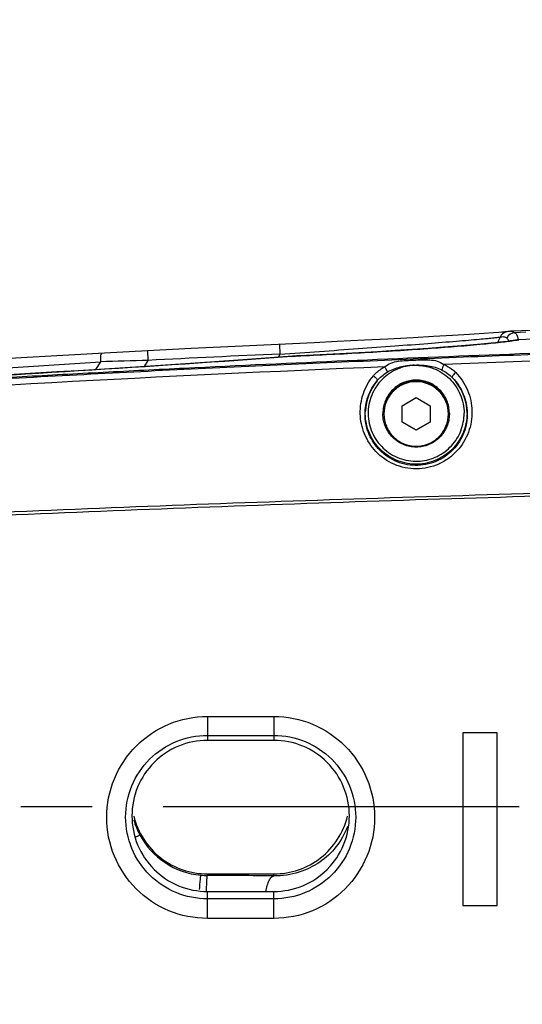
# Model space of a CAD drawing. Header units: millimetres. Extents: x 5828 to 6704, y 123 to 421.
# Tile 98 of 256: x 6380.31 to 6382.96, y 274.33 to 279.52. Entities that reach past the tile are written whole.
import ezdxf

# ---------------------------------------------------------------- set-up
doc = ezdxf.new("R2010")
doc.units = ezdxf.units.MM
doc.linetypes.add('CENTER', pattern=[0.6, 0.375, -0.075, 0.075, -0.075])
for name, color, linetype in [('中心线', 7, 'Continuous'), ('外形图', 7, 'Continuous'), ('尺寸标注', 7, 'Continuous')]:
    doc.layers.add(name, color=color, linetype=linetype)
doc.styles.add('微软雅黑', font='msyh.ttc', dxfattribs={"height": 1.5})
doc.dimstyles.new('尺寸标注_1_20比例', dxfattribs={"dimtxt": 1.5, "dimasz": 1.25, "dimexe": 0.5, "dimexo": 0.4, "dimgap": 0.5, "dimtad": 1, "dimdec": 1, "dimlfac": 20, "dimdsep": 46, "dimtxsty": '微软雅黑', "dimcen": 0.09, "dimadec": 0, "dimazin": 0, "dimtp": 0.01, "dimtm": 0.01, "dimtfac": 1, "dimtdec": 1, "dimtofl": 0, "dimtmove": 0, "dimatfit": 3, "dimfxl": 1, "dimtolj": 1, "dimarcsym": 0})

# ---------------------------------------------------------------- blocks, each defined once
blk = doc.blocks.new('*D1082')
at = {"layer": 'Defpoints', "color": 0}
for p in [(6409.4545, 284.8229), (6409.4545, 280.4069), (6378.7066, 275.3693)]:
    blk.add_point(p, dxfattribs=at)
at = {"layer": '尺寸标注', "color": 0, "lineweight": -2}
for p, q in [((6378.7066, 275.7693), (6378.7066, 285.3229)), ((6409.4545, 280.8069), (6409.4545, 285.3229)), ((6379.9566, 284.8229), (6408.2045, 284.8229))]:
    blk.add_line(p, q, dxfattribs=at)
at = {"layer": '尺寸标注', "color": 0}
for points in [[(6379.9566, 285.0312), (6379.9566, 284.6146), (6378.7066, 284.8229)], [(6408.2045, 284.6146), (6408.2045, 285.0312), (6409.4545, 284.8229)]]:
    blk.add_solid(points, dxfattribs=at)
at = {"layer": '尺寸标注', "color": 0, "insert": (6394.0805, 286.0945), "char_height": 1.5, "attachment_point": 5, "style": '微软雅黑'}
blk.add_mtext('\\A1;\\A1;{\\fAlibaba PuHuiTi 3.0 55 Regular|b0|i0|c134|p18;615}', dxfattribs=at)
blk = doc.blocks.new('*D1086')
at = {"layer": 'Defpoints', "color": 0}
for p in [(6374.8045, 277.1443), (6410.7045, 221.4555), (6410.7045, 217.572)]:
    blk.add_point(p, dxfattribs=at)
at = {"layer": '尺寸标注', "color": 0, "lineweight": -2}
for p, q in [((6374.8045, 276.7443), (6374.8045, 217.072)), ((6410.7045, 221.0555), (6410.7045, 217.072)), ((6376.0545, 217.572), (6409.4545, 217.572))]:
    blk.add_line(p, q, dxfattribs=at)
at = {"layer": '尺寸标注', "color": 0}
for points in [[(6376.0545, 217.7803), (6376.0545, 217.3636), (6374.8045, 217.572)], [(6409.4545, 217.3636), (6409.4545, 217.7803), (6410.7045, 217.572)]]:
    blk.add_solid(points, dxfattribs=at)
at = {"layer": '尺寸标注', "color": 0, "insert": (6392.7545, 218.8436), "char_height": 1.5, "attachment_point": 5, "style": '微软雅黑'}
blk.add_mtext('\\A1;\\A1;{\\fAlibaba PuHuiTi 3.0 55 Regular|b0|i0|c134|p18;718}', dxfattribs=at)

msp = doc.modelspace()

# ---------------------------------------------------------------- linework, layer by layer
at = {"layer": '中心线', "linetype": 'CENTER', "ltscale": 5}
msp.add_line((6415.9466, 275.3693), (6373.1881, 275.3693), dxfattribs=at)
at = {"layer": '外形图', "linetype": 'ByBlock'}
for p, q in [((6383.0162, 277.8812), (6382.902, 277.877)), ((6382.1314, 277.8294), (6381.9882, 277.8222)), ((6382.2559, 277.8359), (6382.1314, 277.8294)), ((6382.3881, 277.843), (6382.2559, 277.8359)), ((6382.4955, 277.849), (6382.3881, 277.843)), ((6382.5956, 277.8548), (6382.4955, 277.849)), ((6382.6861, 277.8603), (6382.5956, 277.8548)), ((6382.7612, 277.8651), (6382.6861, 277.8603)), ((6382.8125, 277.8685), (6382.7612, 277.8651)), ((6382.8399, 277.8705), (6382.8125, 277.8685)), ((6382.8466, 277.8466), (6382.8328, 277.8178)), ((6382.8567, 277.8718), (6382.8399, 277.8705)), ((6382.8667, 277.8726), (6382.8567, 277.8718)), ((6382.8724, 277.8731), (6382.8667, 277.8726)), ((6382.8754, 277.8734), (6382.8724, 277.8731)), ((6382.8778, 277.8736), (6382.8754, 277.8734)), ((6382.8796, 277.8738), (6382.8778, 277.8736)), ((6382.8821, 277.8741), (6382.8796, 277.8738)), ((6382.9823, 277.8715), (6382.9251, 277.8694)), ((6382.9433, 277.8318), (6382.9458, 277.8322)), ((6380.9884, 277.7744), (6380.8913, 277.7694)), ((6380.9884, 277.7744), (6380.9909, 277.7236)), ((6381.8667, 277.8163), (6381.4506, 277.797)), ((6381.6845, 277.8078), (6381.6868, 277.757)), ((6381.9882, 277.8222), (6381.8667, 277.8163)), ((6382.2947, 277.7748), (6382.2005, 277.769)), ((6382.3845, 277.7807), (6382.2947, 277.7748)), ((6382.4692, 277.7865), (6382.3845, 277.7807)), ((6382.5481, 277.7924), (6382.4692, 277.7865)), ((6382.6208, 277.7981), (6382.5481, 277.7924)), ((6382.6871, 277.8037), (6382.6208, 277.7981)), ((6382.7467, 277.8091), (6382.6871, 277.8037)), ((6382.7995, 277.8143), (6382.7467, 277.8091)), ((6380.7939, 277.7641), (6379.4866, 277.6896)), ((6380.8913, 277.7694), (6380.7939, 277.7641)), ((6380.9909, 277.7236), (6380.9707, 277.6913)), ((6381.7528, 277.7455), (6381.5621, 277.7316)), ((6381.6868, 277.757), (6381.6787, 277.7401)), ((6381.7468, 277.7451), (6381.7482, 277.7451)), ((6381.7468, 277.745), (6381.7482, 277.7451)), ((6381.7597, 277.7459), (6381.7528, 277.7455)), ((6381.7743, 277.7468), (6381.7597, 277.7459)), ((6381.7896, 277.7476), (6381.7743, 277.7468)), ((6381.8991, 277.7528), (6381.7896, 277.7476)), ((6382.0018, 277.7579), (6381.8991, 277.7528)), ((6382.1025, 277.7634), (6382.0018, 277.7579)), ((6382.2005, 277.769), (6382.1025, 277.7634)), ((6379.4983, 277.6333), (6380.7406, 277.7162)), ((6380.7406, 277.7162), (6380.7148, 277.675)), ((6382.33, 277.4842), (6382.4045, 277.5272)), ((6382.4045, 277.5272), (6382.479, 277.4842)), ((6382.33, 277.3982), (6382.33, 277.4842)), ((6382.479, 277.4842), (6382.479, 277.3982)), ((6382.2295, 277.4447), (6382.2295, 277.4413)), ((6382.5795, 277.4447), (6382.5795, 277.4413)), ((6382.33, 277.4), (6382.4045, 277.357)), ((6382.4045, 277.3552), (6382.33, 277.3982)), ((6382.4045, 277.357), (6382.479, 277.4)), ((6382.479, 277.3982), (6382.4045, 277.3552)), ((6382.4045, 277.3552), (6382.4045, 277.357)), ((6381.3045, 275.8468), (6381.3045, 275.7221)), ((6381.3045, 275.8468), (6381.6545, 275.8468)), ((6381.6545, 275.8468), (6381.6545, 275.7221)), ((6382.6509, 275.7599), (6382.6509, 274.8509)), ((6382.8314, 275.7599), (6382.6509, 275.7599)), ((6382.8314, 275.7597), (6382.6509, 275.7597)), ((6382.8314, 274.8509), (6382.8314, 275.7599)), ((6381.3045, 275.7469), (6381.6545, 275.7469)), ((6381.3045, 275.7221), (6381.6545, 275.7221)), ((6381.3045, 275.0085), (6381.3045, 275.0165)), ((6381.3045, 275.0165), (6381.6545, 275.0165)), ((6381.6545, 275.0061), (6381.6545, 275.0165)), ((6381.3045, 274.7821), (6381.3045, 274.9223)), ((6381.6545, 274.9223), (6381.3045, 274.9223)), ((6381.6545, 274.7821), (6381.6545, 274.9223)), ((6381.6545, 274.8851), (6381.3045, 274.8851)), ((6382.6509, 274.8509), (6382.8314, 274.8509)), ((6381.6545, 274.7821), (6381.3045, 274.7821))]:
    msp.add_line(p, q, dxfattribs=at)
for points in [[(6382.902, 277.877), (6382.8959, 277.8765), (6382.8874, 277.8753), (6382.8788, 277.8734)], [(6382.9367, 277.8312), (6382.9285, 277.8299), (6382.9155, 277.8279), (6382.9007, 277.8259), (6382.884, 277.8237), (6382.8656, 277.8215), (6382.8453, 277.8192), (6382.8233, 277.8168), (6382.7995, 277.8143)], [(6381.4506, 277.797), (6381.2179, 277.7858), (6380.9884, 277.7744)], [(6381.5621, 277.7316), (6381.4655, 277.7248), (6381.3666, 277.7179), (6381.2655, 277.7109), (6381.1624, 277.704), (6381.0574, 277.697), (6380.9507, 277.69), (6380.8424, 277.6831), (6380.7329, 277.6761), (6380.6222, 277.6692), (6380.5107, 277.6624), (6380.3984, 277.6557), (6380.2857, 277.649), (6380.1727, 277.6424), (6380.0597, 277.636), (6379.9469, 277.6297), (6379.8344, 277.6235), (6379.7227, 277.6175), (6379.6117, 277.6116)]]:
    msp.add_lwpolyline(points, dxfattribs=at)
for centre, radius, start, end in [((6382.8917, 277.8251), 0.05, 104.9857, 154.4573), ((6382.927, 277.8194), 0.05, 92.1652, 154.4139), ((6382.9449, 277.7817), 0.0501, 91.7746, 99.3085), ((6382.8008, 278.6987), 0.8786, 278.9177, 279.3335), ((6374.2093, 381.1577), 103.6871, 272.926459, 274.168798), ((6382.0714, 236.977), 40.7609, 91.51905, 91.87107), ((6388.1206, 136.3169), 141.5863, 92.60448, 92.886427), ((6387.7962, 142.881), 134.9228, 92.360827, 93.852917), ((6382.4046, 277.4444), 0.2679, 0.0007, 44.4807), ((6382.4044, 277.4444), 0.2679, 140.1383, 177.3489), ((6381.3089, 275.415), 0.4091, 196.1887, 207.9198), ((6381.3045, 275.4125), 0.404, 207.91, 264.969), ((6381.3053, 275.4216), 0.4131, 264.9686, 269.8909), ((6381.2694, 245.4127), 29.5958, 89.25439, 89.93199)]:
    msp.add_arc(centre, radius, start, end, dxfattribs=at)
for points in [[(6390.3664, 277.9775), (6387.8916, 277.96), (6385.4164, 277.9243), (6382.9432, 277.8321)], [(6382.5398, 277.673), (6382.5603, 277.6624), (6382.5795, 277.6486), (6382.5957, 277.6322)], [(6382.1988, 277.6162), (6382.2135, 277.6338), (6382.2315, 277.649), (6382.251, 277.6613)]]:
    msp.add_open_spline(points, degree=3, dxfattribs=at)
for points, knots in [([(6388.9515, 277.8902), (6388.3799, 277.8842), (6387.2366, 277.8696), (6385.8077, 277.8421), (6384.6647, 277.8132), (6383.8076, 277.7877), (6382.9506, 277.7581), (6382.0937, 277.7239), (6381.3799, 277.6913), (6380.8089, 277.6627), (6380.3807, 277.6398), (6379.9527, 277.6156), (6379.5247, 277.59), (6379.1681, 277.5672), (6378.8829, 277.5486), (6378.6691, 277.5334), (6378.455, 277.5205), (6378.2431, 277.4857), (6378.0356, 277.4309), (6377.8344, 277.3562), (6377.6413, 277.2623), (6377.3975, 277.1129), (6377.1216, 276.8829), (6376.8503, 276.5482), (6376.582, 276.0426), (6376.4387, 275.3268), (6376.5791, 274.6104), (6376.8454, 274.1037), (6377.1153, 273.7679), (6377.3903, 273.5367), (6377.6335, 273.3864), (6377.8261, 273.2917), (6378.027, 273.2162), (6378.2343, 273.1606), (6378.4461, 273.1248), (6378.6601, 273.1114), (6378.874, 273.0965), (6379.1592, 273.0778), (6379.5158, 273.055), (6379.9438, 273.0293), (6380.3718, 273.0051), (6380.8, 272.9822), (6381.3709, 272.9535), (6382.0848, 272.9209), (6382.9416, 272.8867), (6383.7986, 272.857), (6384.6558, 272.8314), (6385.7988, 272.8025), (6387.2277, 272.775), (6388.371, 272.7603), (6388.9426, 272.7543)], [0, 0, 0, 0, 0.062536, 0.125072, 0.15634, 0.187608, 0.218876, 0.250144, 0.281412, 0.297046, 0.31268, 0.328314, 0.343948, 0.359582, 0.367399, 0.375216, 0.383032, 0.390847, 0.398661, 0.406475, 0.414289, 0.422103, 0.437713, 0.453322, 0.46893, 0.5, 0.53107, 0.546679, 0.562288, 0.577897, 0.585711, 0.593525, 0.601339, 0.609153, 0.616968, 0.624784, 0.632601, 0.640418, 0.656052, 0.671686, 0.68732, 0.702954, 0.718588, 0.749856, 0.781124, 0.812392, 0.84366, 0.874928, 0.937464, 1, 1, 1, 1]), ([(6388.3979, 277.8791), (6388.1965, 277.8756), (6387.7934, 277.8702), (6386.9871, 277.8581), (6385.9791, 277.8395), (6384.7696, 277.8106), (6383.5604, 277.7742), (6382.3514, 277.7294), (6381.1428, 277.675), (6379.9348, 277.61), (6379.1298, 277.5595), (6378.7275, 277.5317)], [0, 0, 0, 0, 0.062464, 0.124966, 0.249971, 0.374976, 0.499981, 0.624986, 0.74999, 0.874995, 1, 1, 1, 1]), ([(6382.902, 277.877), (6382.9062, 277.8771), (6382.9146, 277.8762), (6382.922, 277.872), (6382.9251, 277.8694)], [0, 0, 0, 0, 0.512219, 1, 1, 1, 1]), ([(6381.6868, 277.757), (6381.7564, 277.7616), (6381.8938, 277.7709), (6382.0953, 277.7851), (6382.2856, 277.7991), (6382.4583, 277.8123), (6382.5883, 277.8227), (6382.6782, 277.8302), (6382.7328, 277.8349), (6382.7773, 277.839), (6382.811, 277.842), (6382.8327, 277.8448), (6382.8435, 277.8457), (6382.8466, 277.8466)], [0, 0, 0, 0, 0.179872, 0.355101, 0.520869, 0.671854, 0.801994, 0.857148, 0.904512, 0.943215, 0.972451, 0.991539, 1, 1, 1, 1]), ([(6381.7967, 277.7479), (6381.9163, 277.7533), (6382.1462, 277.765), (6382.467, 277.7855), (6382.7025, 277.8042), (6382.8527, 277.8195), (6382.9121, 277.8269), (6382.937, 277.8308)], [0, 0, 0, 0, 0.313996, 0.603955, 0.84307, 0.933843, 1, 1, 1, 1]), ([(6388.402, 277.8453), (6388.1582, 277.8411), (6387.6705, 277.8344), (6386.939, 277.823), (6386.2073, 277.8095), (6385.2318, 277.7883), (6384.0126, 277.7555), (6383.0375, 277.7213), (6382.55, 277.7019)], [0, 0, 0, 0, 0.124947, 0.249954, 0.374962, 0.49997, 0.749985, 1, 1, 1, 1]), ([(6382.8466, 277.8466), (6382.853, 277.8483), (6382.8656, 277.85), (6382.8775, 277.8447), (6382.8819, 277.841)], [0, 0, 0, 0, 0.535716, 1, 1, 1, 1]), ([(6382.8819, 277.841), (6382.883, 277.8401), (6382.8877, 277.8355), (6382.8911, 277.8299), (6382.8933, 277.8253)], [0, 0, 0, 0, 0.230604, 1, 1, 1, 1]), ([(6382.9251, 277.8694), (6382.9273, 277.8675), (6382.9368, 277.857), (6382.941, 277.843), (6382.9432, 277.8321)], [0, 0, 0, 0, 0.208183, 1, 1, 1, 1]), ([(6382.9432, 277.8321), (6382.9436, 277.8321), (6382.9448, 277.8321), (6382.9438, 277.832), (6382.9435, 277.8319), (6382.9433, 277.8318)], [0, 0, 0, 0, 0.505886, 0.719723, 1, 1, 1, 1]), ([(6380.7465, 277.7615), (6380.745, 277.7614), (6380.7426, 277.7558), (6380.7412, 277.7471), (6380.7402, 277.7326), (6380.7403, 277.7221), (6380.7406, 277.7162)], [0, 0, 0, 0, 0.097403, 0.310138, 0.6238, 1, 1, 1, 1]), ([(6381.7482, 277.7451), (6381.7521, 277.7453), (6381.7682, 277.7465), (6381.7844, 277.7473), (6381.7967, 277.7479)], [0, 0, 0, 0, 0.237428, 1, 1, 1, 1]), ([(6382.2384, 277.6893), (6382.2481, 277.6979), (6382.2712, 277.7119), (6382.3108, 277.72), (6382.3516, 277.7232), (6382.3931, 277.725), (6382.4345, 277.7265), (6382.4754, 277.7267), (6382.5156, 277.7218), (6382.5397, 277.7097), (6382.55, 277.7019)], [0, 0, 0, 0, 0.120312, 0.243732, 0.371488, 0.500053, 0.628614, 0.756352, 0.879728, 1, 1, 1, 1]), ([(6382.394, 277.6989), (6382.3898, 277.6987), (6382.3817, 277.696), (6382.369, 277.6955), (6382.3567, 277.6931), (6382.3402, 277.6897), (6382.3201, 277.6836), (6382.289, 277.6709), (6382.2528, 277.6492), (6382.203, 277.604), (6382.1591, 277.5301), (6382.1452, 277.4283), (6382.1719, 277.3291), (6382.235, 277.2479), (6382.3244, 277.1975), (6382.3928, 277.1898), (6382.4261, 277.1926)], [0, 0, 0, 0, 0.015705, 0.031411, 0.047117, 0.062821, 0.094222, 0.125621, 0.188345, 0.251068, 0.375887, 0.500702, 0.625517, 0.750338, 0.875167, 1, 1, 1, 1]), ([(6382.1791, 277.6426), (6382.1831, 277.6474), (6382.2004, 277.6658), (6382.2216, 277.6804), (6382.2384, 277.6893)], [0, 0, 0, 0, 0.247196, 1, 1, 1, 1]), ([(6382.2384, 277.6893), (6382.2415, 277.6845), (6382.2462, 277.6754), (6382.2501, 277.6658), (6382.251, 277.6613)], [0, 0, 0, 0, 0.553254, 1, 1, 1, 1]), ([(6382.251, 277.6613), (6382.2719, 277.6745), (6382.3019, 277.6852), (6382.3383, 277.6928), (6382.3537, 277.6955), (6382.3661, 277.6967), (6382.3753, 277.6981), (6382.3847, 277.6985), (6382.3909, 277.6973), (6382.394, 277.6974)], [0, 0, 0, 0, 0.498279, 0.62368, 0.74913, 0.811799, 0.874731, 0.937258, 1, 1, 1, 1]), ([(6382.394, 277.6974), (6382.3972, 277.6976), (6382.4032, 277.6993), (6382.4127, 277.6997), (6382.422, 277.699), (6382.4345, 277.6988), (6382.4501, 277.6974), (6382.4871, 277.6928), (6382.5178, 277.6845), (6382.5398, 277.673)], [0, 0, 0, 0, 0.062745, 0.125275, 0.188209, 0.250882, 0.376337, 0.501741, 1, 1, 1, 1]), ([(6382.394, 277.6989), (6382.3982, 277.6991), (6382.4067, 277.6974), (6382.4194, 277.6973), (6382.4321, 277.6963), (6382.449, 277.6939), (6382.4698, 277.6895), (6382.5022, 277.6791), (6382.5404, 277.6601), (6382.5941, 277.6182), (6382.6437, 277.5467), (6382.6575, 277.4785), (6382.6575, 277.4447)], [0, 0, 0, 0, 0.031363, 0.062735, 0.094095, 0.125474, 0.188191, 0.25091, 0.376188, 0.501465, 0.750738, 1, 1, 1, 1]), ([(6382.55, 277.7019), (6382.5474, 277.6969), (6382.5434, 277.6875), (6382.5403, 277.6776), (6382.5398, 277.673)], [0, 0, 0, 0, 0.553271, 1, 1, 1, 1]), ([(6382.55, 277.7019), (6382.556, 277.6994), (6382.5788, 277.6885), (6382.5999, 277.6735), (6382.6131, 277.66)], [0, 0, 0, 0, 0.25376, 1, 1, 1, 1]), ([(6382.1921, 277.2431), (6382.1667, 277.2699), (6382.1259, 277.3329), (6382.1033, 277.4417), (6382.1199, 277.5506), (6382.1561, 277.6149), (6382.1791, 277.6426)], [0, 0, 0, 0, 0.254865, 0.504336, 0.75119, 1, 1, 1, 1]), ([(6382.1791, 277.6426), (6382.1851, 277.6384), (6382.1927, 277.6313), (6382.199, 277.6222), (6382.1997, 277.6173), (6382.1988, 277.6162)], [0, 0, 0, 0, 0.640364, 0.870134, 1, 1, 1, 1]), ([(6382.6131, 277.66), (6382.6394, 277.6332), (6382.6714, 277.5848), (6382.6938, 277.5129), (6382.7027, 277.4377), (6382.6868, 277.3415), (6382.6352, 277.2573), (6382.5762, 277.2051), (6382.5068, 277.1651), (6382.4062, 277.1433), (6382.2862, 277.1677), (6382.2193, 277.2146), (6382.1921, 277.2431)], [0, 0, 0, 0, 0.121052, 0.181372, 0.241815, 0.363547, 0.488022, 0.551643, 0.61585, 0.744592, 0.873205, 1, 1, 1, 1]), ([(6382.5957, 277.6322), (6382.6199, 277.6077), (6382.6493, 277.5634), (6382.6698, 277.4974), (6382.6777, 277.4286), (6382.6624, 277.3402), (6382.6138, 277.2632), (6382.5585, 277.216), (6382.4935, 277.1801), (6382.3998, 277.1619), (6382.2893, 277.1872), (6382.2285, 277.2323), (6382.2043, 277.2594)], [0, 0, 0, 0, 0.120357, 0.180245, 0.240282, 0.361452, 0.485916, 0.549754, 0.614287, 0.74382, 0.87308, 1, 1, 1, 1]), ([(6382.4045, 277.6197), (6382.3817, 277.6197), (6382.3357, 277.6106), (6382.2775, 277.5716), (6382.2386, 277.5135), (6382.2295, 277.4675), (6382.2295, 277.4447)], [0, 0, 0, 0, 0.250018, 0.500025, 0.750018, 1, 1, 1, 1]), ([(6382.5795, 277.4447), (6382.5795, 277.4675), (6382.5704, 277.5135), (6382.5314, 277.5716), (6382.4733, 277.6106), (6382.4273, 277.6197), (6382.4045, 277.6197)], [0, 0, 0, 0, 0.249982, 0.499975, 0.749982, 1, 1, 1, 1]), ([(6382.6131, 277.66), (6382.6075, 277.6554), (6382.6006, 277.6477), (6382.595, 277.6381), (6382.5947, 277.6332), (6382.5957, 277.6322)], [0, 0, 0, 0, 0.640646, 0.87027, 1, 1, 1, 1]), ([(6382.2043, 277.2594), (6382.1823, 277.2839), (6382.1476, 277.341), (6382.1294, 277.4381), (6382.1456, 277.5347), (6382.1781, 277.5916), (6382.1988, 277.6162)], [0, 0, 0, 0, 0.255409, 0.504656, 0.751112, 1, 1, 1, 1]), ([(6382.4045, 277.6163), (6382.3817, 277.6163), (6382.3357, 277.6072), (6382.2775, 277.5682), (6382.2386, 277.5101), (6382.2295, 277.464), (6382.2295, 277.4413)], [0, 0, 0, 0, 0.250018, 0.500025, 0.750018, 1, 1, 1, 1]), ([(6382.4045, 277.6112), (6382.3824, 277.6112), (6382.3377, 277.6023), (6382.2812, 277.5645), (6382.2433, 277.5079), (6382.2301, 277.4412), (6382.2433, 277.3745), (6382.2812, 277.3179), (6382.3377, 277.2801), (6382.3824, 277.2712), (6382.4045, 277.2712)], [0, 0, 0, 0, 0.125009, 0.250012, 0.375009, 0.5, 0.624991, 0.749988, 0.874991, 1, 1, 1, 1]), ([(6382.5795, 277.4413), (6382.5795, 277.464), (6382.5704, 277.5101), (6382.5314, 277.5682), (6382.4733, 277.6072), (6382.4273, 277.6163), (6382.4045, 277.6163)], [0, 0, 0, 0, 0.249982, 0.499975, 0.749982, 1, 1, 1, 1]), ([(6382.4045, 277.2712), (6382.4266, 277.2712), (6382.4713, 277.2801), (6382.5278, 277.3179), (6382.5656, 277.3745), (6382.5789, 277.4412), (6382.5656, 277.5079), (6382.5278, 277.5645), (6382.4713, 277.6023), (6382.4266, 277.6112), (6382.4045, 277.6112)], [0, 0, 0, 0, 0.125009, 0.250012, 0.375009, 0.5, 0.624991, 0.749988, 0.874991, 1, 1, 1, 1]), ([(6382.6725, 277.4444), (6382.6725, 277.4091), (6382.6581, 277.3376), (6382.5968, 277.2477), (6382.5054, 277.1884), (6382.3981, 277.1694), (6382.2919, 277.1934), (6382.2033, 277.2568), (6382.1462, 277.3494), (6382.1351, 277.4215), (6382.1368, 277.4568)], [0, 0, 0, 0, 0.124991, 0.249988, 0.374992, 0.500001, 0.62501, 0.750013, 0.875009, 1, 1, 1, 1]), ([(6382.4045, 277.2663), (6382.3817, 277.2663), (6382.3357, 277.2754), (6382.2775, 277.3144), (6382.2386, 277.3725), (6382.2295, 277.4185), (6382.2295, 277.4413)], [0, 0, 0, 0, 0.250017, 0.500024, 0.750017, 1, 1, 1, 1]), ([(6382.5795, 277.4413), (6382.5795, 277.4185), (6382.5704, 277.3725), (6382.5314, 277.3144), (6382.4733, 277.2754), (6382.4273, 277.2663), (6382.4045, 277.2663)], [0, 0, 0, 0, 0.249983, 0.499976, 0.749983, 1, 1, 1, 1]), ([(6382.4261, 277.1926), (6382.4571, 277.1953), (6382.5188, 277.2124), (6382.5952, 277.2697), (6382.6457, 277.3507), (6382.6575, 277.4136), (6382.6575, 277.4447)], [0, 0, 0, 0, 0.250018, 0.500024, 0.750017, 1, 1, 1, 1]), ([(6380.2244, 276.9238), (6380.9054, 276.9529), (6382.2678, 277.0037), (6384.3122, 277.0583), (6386.0162, 277.086), (6387.3795, 277.0977), (6388.0612, 277.0996), (6388.402, 277.1007)], [0, 0, 0, 0, 0.25, 0.499999, 0.749999, 0.875, 1, 1, 1, 1]), ([(6380.2327, 276.9076), (6380.9131, 276.937), (6382.2741, 276.9888), (6383.9759, 277.0358), (6385.3377, 277.0624), (6386.3591, 277.0768), (6387.3805, 277.0858), (6388.0615, 277.0884), (6388.402, 277.0878)], [0, 0, 0, 0, 0.25, 0.499999, 0.624999, 0.75, 0.875, 1, 1, 1, 1]), ([(6380.7735, 275.3143), (6380.7735, 275.3835), (6380.801, 275.5233), (6380.919, 275.7003), (6381.0955, 275.819), (6381.2353, 275.8468), (6381.3045, 275.8468)], [0, 0, 0, 0, 0.249996, 0.500002, 0.750003, 1, 1, 1, 1]), ([(6381.6545, 275.8468), (6381.7236, 275.8468), (6381.8635, 275.819), (6382.04, 275.7003), (6382.1579, 275.5233), (6382.1855, 275.3835), (6382.1855, 275.3143)], [0, 0, 0, 0, 0.249997, 0.499997, 0.750003, 1, 1, 1, 1]), ([(6380.8731, 275.3159), (6380.8731, 275.372), (6380.8956, 275.4854), (6380.9917, 275.6286), (6381.135, 275.7245), (6381.2484, 275.7469), (6381.3045, 275.7469)], [0, 0, 0, 0, 0.24998, 0.499983, 0.749991, 1, 1, 1, 1]), ([(6381.3045, 275.7204), (6381.2527, 275.7204), (6381.148, 275.6996), (6381.0156, 275.6111), (6380.927, 275.4785), (6380.8959, 275.3222), (6380.927, 275.1659), (6381.0156, 275.0333), (6381.148, 274.9448), (6381.2527, 274.924), (6381.3045, 274.924)], [0, 0, 0, 0, 0.124974, 0.250042, 0.375013, 0.5, 0.624987, 0.749958, 0.875026, 1, 1, 1, 1]), ([(6381.6545, 275.7469), (6381.7106, 275.7469), (6381.824, 275.7245), (6381.9673, 275.6286), (6382.0634, 275.4854), (6382.0859, 275.372), (6382.0859, 275.3159)], [0, 0, 0, 0, 0.250009, 0.500017, 0.75002, 1, 1, 1, 1]), ([(6381.6545, 274.924), (6381.7063, 274.924), (6381.811, 274.9448), (6381.9434, 275.0333), (6382.0319, 275.1659), (6382.0631, 275.3222), (6382.0319, 275.4785), (6381.9434, 275.6111), (6381.811, 275.6996), (6381.7063, 275.7204), (6381.6545, 275.7204)], [0, 0, 0, 0, 0.124974, 0.250042, 0.375013, 0.5, 0.624987, 0.749958, 0.875026, 1, 1, 1, 1]), ([(6381.3045, 274.7821), (6381.2353, 274.7821), (6381.0955, 274.8098), (6380.919, 274.9285), (6380.801, 275.1054), (6380.7735, 275.2452), (6380.7735, 275.3143)], [0, 0, 0, 0, 0.250025, 0.50002, 0.749999, 1, 1, 1, 1]), ([(6381.3045, 274.8851), (6381.2484, 274.8851), (6381.135, 274.9075), (6380.9917, 275.0033), (6380.8956, 275.1465), (6380.8731, 275.2599), (6380.8731, 275.3159)], [0, 0, 0, 0, 0.250045, 0.500045, 0.750014, 1, 1, 1, 1]), ([(6380.9162, 275.3204), (6380.9268, 275.2776), (6380.9625, 275.195), (6381.0534, 275.0957), (6381.1716, 275.0313), (6381.2604, 275.0165), (6381.3045, 275.0165)], [0, 0, 0, 0, 0.249984, 0.499978, 0.749985, 1, 1, 1, 1]), ([(6381.6545, 275.0165), (6381.6986, 275.0165), (6381.7874, 275.0313), (6381.9056, 275.0957), (6381.9965, 275.195), (6382.0322, 275.2776), (6382.0428, 275.3204)], [0, 0, 0, 0, 0.250015, 0.500022, 0.750016, 1, 1, 1, 1]), ([(6382.0859, 275.3159), (6382.0859, 275.2599), (6382.0634, 275.1465), (6381.9673, 275.0033), (6381.8239, 274.9075), (6381.7106, 274.8851), (6381.6545, 274.8851)], [0, 0, 0, 0, 0.249986, 0.499955, 0.749955, 1, 1, 1, 1]), ([(6382.1855, 275.3143), (6382.1855, 275.2452), (6382.158, 275.1054), (6382.04, 274.9285), (6381.8635, 274.8098), (6381.7236, 274.7821), (6381.6545, 274.7821)], [0, 0, 0, 0, 0.25, 0.49998, 0.749974, 1, 1, 1, 1]), ([(6382.0428, 275.2673), (6382.0285, 275.2284), (6381.9881, 275.1569), (6381.8984, 275.0732), (6381.7852, 275.0177), (6381.6991, 275.0053), (6381.6545, 275.0061)], [0, 0, 0, 0, 0.250073, 0.485764, 0.730798, 1, 1, 1, 1]), ([(6380.927, 275.2114), (6380.9299, 275.213), (6380.9348, 275.2158), (6380.9413, 275.2193), (6380.945, 275.2219), (6380.9472, 275.2229), (6380.9475, 275.2235)], [0, 0, 0, 0, 0.414158, 0.722996, 0.919616, 1, 1, 1, 1]), ([(6381.2625, 274.9336), (6381.2641, 274.9518), (6381.266, 274.9773), (6381.2687, 275.0028), (6381.269, 275.0101)], [0, 0, 0, 0, 0.711887, 1, 1, 1, 1]), ([(6381.2997, 274.9251), (6381.2999, 274.9361), (6381.3002, 274.9518), (6381.3009, 274.9715), (6381.3015, 274.9836), (6381.3022, 274.9934), (6381.3028, 275.0009), (6381.3036, 275.0055), (6381.3039, 275.0081), (6381.3045, 275.0085)], [0, 0, 0, 0, 0.393452, 0.562528, 0.708005, 0.82666, 0.9159, 0.973879, 1, 1, 1, 1]), ([(6381.6134, 274.9223), (6381.6149, 274.9334), (6381.6187, 274.9538), (6381.6278, 274.98), (6381.6387, 274.9985), (6381.6496, 275.0056), (6381.6545, 275.0061)], [0, 0, 0, 0, 0.34546, 0.633601, 0.84934, 1, 1, 1, 1])]:
    msp.add_open_spline(points, degree=3, knots=knots, dxfattribs=at)

# ---------------------------------------------------------------- dimensions: what is measured, and where the dimension line sits
at = {"layer": '尺寸标注'}
for base, p1, p2, picture, middle in [((6409.4545, 284.8229), (6378.7066, 275.3693), (6409.4545, 280.4069), '*D1082', (6394.0805, 286.0945)), ((6410.7045, 217.572), (6374.8045, 277.1443), (6410.7045, 221.4555), '*D1086', (6392.7545, 218.8436))]:
    dim = msp.add_linear_dim(base=base, p1=p1, p2=p2, text='\\A1;{\\fAlibaba PuHuiTi 3.0 55 Regular|b0|i0|c134|p18;<>}', dimstyle='尺寸标注_1_20比例', dxfattribs=at)
    dim.commit()
    dim.dimension.update_dxf_attribs({"geometry": picture, "text_midpoint": middle})

doc.saveas('drawing.dxf')
